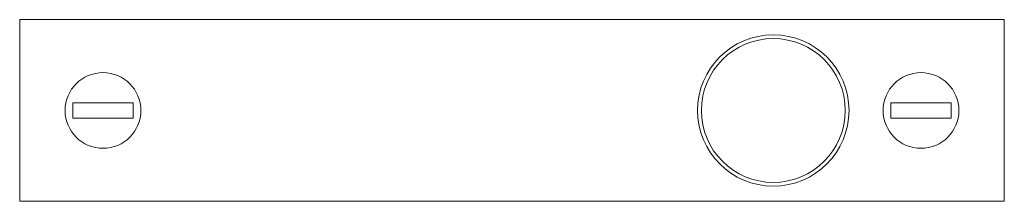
# Model space of a CAD drawing. Header units: millimetres. Extents: x -100 to 30, y -21 to 3.
import ezdxf

# ---------------------------------------------------------------- set-up
doc = ezdxf.new("R2010")
doc.units = ezdxf.units.MM

msp = doc.modelspace()

# ---------------------------------------------------------------- linework, layer by layer
at = {"color": 7, "linetype": 'Continuous', "lineweight": 15}
for p, q in [((-99.5, 3.22), (30.5, 3.22)), ((-99.5, -20.78), (-99.5, 3.22)), ((30.5, 3.22), (30.5, -20.78)), ((-84.5, -7.78), (-92.5, -7.78)), ((-92.5, -9.78), (-92.5, -7.78)), ((-84.5, -9.78), (-84.5, -7.78)), ((15.5, -9.78), (15.5, -7.78)), ((23.5, -7.78), (15.5, -7.78)), ((23.5, -9.78), (23.5, -7.78)), ((-84.5, -9.78), (-92.5, -9.78)), ((23.5, -9.78), (15.5, -9.78)), ((30.5, -20.78), (-99.5, -20.78))]:
    msp.add_line(p, q, dxfattribs=at)
for centre, radius in [((0, -8.78), 10), ((0, -8.78), 9.5), ((-88.5, -8.78), 5), ((19.5, -8.78), 5)]:
    msp.add_circle(centre, radius, dxfattribs=at)

doc.saveas('drawing.dxf')
